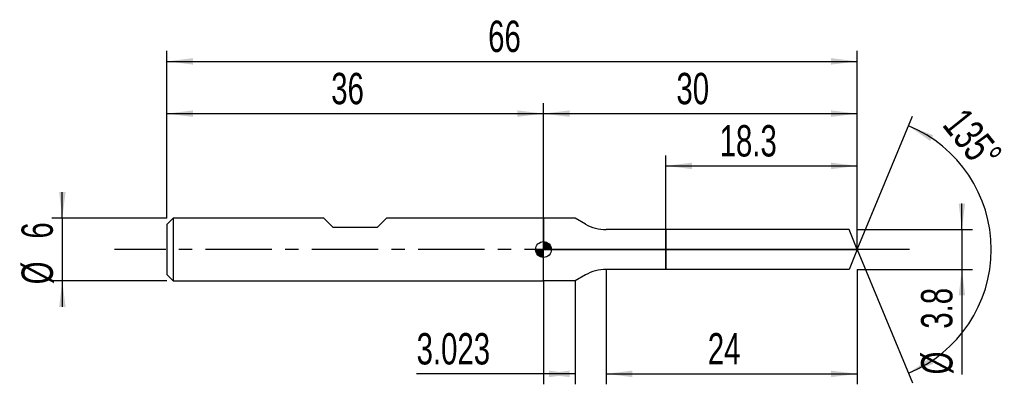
# Model space of a CAD drawing. Extents: x -14.1 to 80.1, y -12.9 to 22.
import ezdxf
from ezdxf.enums import TextEntityAlignment as Align

# ---------------------------------------------------------------- set-up
doc = ezdxf.new("R2010")
doc.units = 0
doc.linetypes.add('CENTER', pattern=[10.16, 6.35, -1.27, 1.27, -1.27])
doc.layers.get('0').update_dxf_attribs({"linetype": 'CONTINUOUS'})
for name, color, linetype in [('1', 4, 'CONTINUOUS'), ('2', 7, 'CONTINUOUS'), ('4', 2, 'CENTER'), ('CUT', 1, 'CONTINUOUS'), ('NOCUT', 7, 'CONTINUOUS'), ('SK1', 4, 'CONTINUOUS'), ('SK2', 7, 'CONTINUOUS'), ('SK4', 2, 'CENTER')]:
    doc.layers.add(name, color=color, linetype=linetype)
doc.dimstyles.new('SLDDIMSTYLE0', dxfattribs={"dimtxt": 3, "dimasz": 2.5, "dimexe": 0, "dimexo": 0.0625, "dimgap": 0.75, "dimtad": 1, "dimrnd": 1e-09, "dimzin": 12, "dimsah": 1, "dimcen": 0.09, "dimazin": 3, "dimtfac": 1, "dimtofl": 0, "dimtmove": 0, "dimatfit": 3})
doc.dimstyles.new('SLDDIMSTYLE1', dxfattribs={"dimtxt": 3, "dimasz": 2.5, "dimexe": 0, "dimexo": 0.0625, "dimgap": 0.75, "dimtad": 1, "dimrnd": 1e-09, "dimzin": 12, "dimsah": 1, "dimcen": 0.09, "dimazin": 3, "dimtfac": 1, "dimtmove": 0, "dimatfit": 3})
doc.dimstyles.new('SLDDIMSTYLE2', dxfattribs={"dimtxt": 3, "dimasz": 2.5, "dimexe": 0, "dimexo": 0.0625, "dimgap": 0.75, "dimtad": 1, "dimzin": 12, "dimsah": 1, "dimcen": 0.09, "dimazin": 3, "dimtfac": 1, "dimtofl": 0, "dimtmove": 0, "dimatfit": 3})

# ---------------------------------------------------------------- blocks, each defined once
blk = doc.blocks.new('_D')
at = {"layer": '2'}
for p, q in [((42, -1.9), (42, -12.9)), ((66, -1.9), (66, -12.9)), ((42, -11.9), (66, -11.9))]:
    blk.add_line(p, q, dxfattribs=at)
for points in [[(42, -11.9), (44.5, -12.21), (44.5, -11.59)], [(66, -11.9), (63.5, -11.59), (63.5, -12.21)]]:
    blk.add_solid(points, dxfattribs=at)
at = {"layer": '2', "width": 0.7}
blk.add_text('24', height=3, dxfattribs=at).set_placement((51.708, -11.9), align=Align.BOTTOM_LEFT)
blk = doc.blocks.new('_D_1')
at = {"layer": '2'}
for p, q in [((76, 1.9), (76, 4.4)), ((66, 1.9), (77, 1.9)), ((76, 1.9), (76, -1.9)), ((66, -1.9), (77, -1.9)), ((76, -1.9), (76, -11.952))]:
    blk.add_line(p, q, dxfattribs=at)
for points in [[(76, 1.9), (76.31, 4.4), (75.69, 4.4)], [(76, -1.9), (75.69, -4.4), (76.31, -4.4)]]:
    blk.add_solid(points, dxfattribs=at)
at = {"layer": '2', "width": 0.7}
for s, p in [('3.8', (75.992, -7.578)), ('%%c', (76, -11.952))]:
    blk.add_text(s, height=3, rotation=90, dxfattribs=at).set_placement(p, align=Align.BOTTOM_LEFT)
blk = doc.blocks.new('_D_2')
at = {"layer": '2'}
for p, q in [((36, -3), (36, -12.9)), ((39.023, -3), (39.023, -12.9)), ((36, -11.9), (23.867, -11.9)), ((39.023, -11.9), (36, -11.9))]:
    blk.add_line(p, q, dxfattribs=at)
for points in [[(36, -11.9), (38.5, -12.21), (38.5, -11.59)], [(39.023, -11.9), (36.523, -11.59), (36.523, -12.21)]]:
    blk.add_solid(points, dxfattribs=at)
at = {"layer": '2', "width": 0.7}
blk.add_text('3.023', height=3, dxfattribs=at).set_placement((23.867, -11.9), align=Align.BOTTOM_LEFT)
blk = doc.blocks.new('_D_3')
at = {"layer": '2'}
for p, q in [((47.7, 1.9), (47.7, 9)), ((66, 1.9), (66, 9)), ((47.7, 8), (66, 8))]:
    blk.add_line(p, q, dxfattribs=at)
for points in [[(47.7, 8), (50.2, 7.69), (50.2, 8.31)], [(66, 8), (63.5, 8.31), (63.5, 7.69)]]:
    blk.add_solid(points, dxfattribs=at)
at = {"layer": '2', "width": 0.7}
blk.add_text('18.3', height=3, dxfattribs=at).set_placement((52.84, 8), align=Align.BOTTOM_LEFT)
blk = doc.blocks.new('_D_4')
at = {"layer": '2'}
for q in [(71.283, 12.755), (71.283, -12.755)]:
    blk.add_line((66, 0), q, dxfattribs=at)
blk.add_arc((66, 0), 12.806, 292.49985, 67.50015, dxfattribs=at)
for points in [[(70.901, 11.831), (72.962, 10.383), (73.253, 10.931)], [(70.901, -11.831), (73.253, -10.931), (72.962, -10.383)]]:
    blk.add_solid(points, dxfattribs=at)
at = {"layer": '2', "width": 0.7}
blk.add_text('135°', height=3, rotation=-51.34019, dxfattribs=at).set_placement((73.337, 11.328), align=Align.BOTTOM_LEFT)
blk = doc.blocks.new('_D_5')
at = {"layer": 'SK2'}
for p, q in [((0, 3), (0, 19)), ((66, 3), (66, 19)), ((0, 18), (66, 18))]:
    blk.add_line(p, q, dxfattribs=at)
for points in [[(0, 18), (2.5, 17.69), (2.5, 18.31)], [(66, 18), (63.5, 18.31), (63.5, 17.69)]]:
    blk.add_solid(points, dxfattribs=at)
at = {"layer": 'SK2', "width": 0.7}
blk.add_text('66', height=3, dxfattribs=at).set_placement((30.708, 18), align=Align.BOTTOM_LEFT)
blk = doc.blocks.new('_D_6')
at = {"layer": 'SK2'}
for p, q in [((0, 3), (0, 14)), ((36, 3), (36, 14)), ((0, 13), (36, 13))]:
    blk.add_line(p, q, dxfattribs=at)
for points in [[(0, 13), (2.5, 12.69), (2.5, 13.31)], [(36, 13), (33.5, 13.31), (33.5, 12.69)]]:
    blk.add_solid(points, dxfattribs=at)
at = {"layer": 'SK2', "width": 0.7}
blk.add_text('36', height=3, dxfattribs=at).set_placement((15.708, 13), align=Align.BOTTOM_LEFT)
blk = doc.blocks.new('_D_7')
at = {"layer": 'SK2'}
for p, q in [((36, 0), (36, 14)), ((66, 0), (66, 14)), ((36, 13), (66, 13))]:
    blk.add_line(p, q, dxfattribs=at)
for points in [[(36, 13), (38.5, 12.69), (38.5, 13.31)], [(66, 13), (63.5, 13.31), (63.5, 12.69)]]:
    blk.add_solid(points, dxfattribs=at)
at = {"layer": 'SK2', "width": 0.7}
blk.add_text('30', height=3, dxfattribs=at).set_placement((48.708, 13), align=Align.BOTTOM_LEFT)
blk = doc.blocks.new('_D_8')
at = {"layer": 'SK2'}
for p, q in [((-10, 3), (-10, 5.5)), ((0, 3), (-11, 3)), ((-10, 3), (-10, -3)), ((0, -3), (-11, -3)), ((-10, -3), (-10, -5.5))]:
    blk.add_line(p, q, dxfattribs=at)
for points in [[(-10, 3), (-9.69, 5.5), (-10.31, 5.5)], [(-10, -3), (-10.31, -5.5), (-9.69, -5.5)]]:
    blk.add_solid(points, dxfattribs=at)
at = {"layer": 'SK2', "width": 0.7}
for s, p in [('6', (-10.008, 1.041)), ('%%c', (-10, -3.333))]:
    blk.add_text(s, height=3, rotation=90, dxfattribs=at).set_placement(p, align=Align.BOTTOM_LEFT)
blk = doc.blocks.new('*U11')
at = {"color": 0, "linetype": 'CONTINUOUS'}
for points in [[(0, 0), (0, 0.75), (0.146, 0)], [(0.146, 0), (0, 0.75), (0.146, 0.736)], [(0.146, 0), (0.146, 0.736), (0.287, 0)], [(0.287, 0), (0.146, 0.736), (0.287, 0.693)], [(0.287, 0), (0.287, 0.693), (0.417, 0)], [(0.417, 0), (0.287, 0.693), (0.417, 0.624)], [(0.417, 0), (0.417, 0.624), (0.53, 0)], [(0.53, 0), (0.417, 0.624), (0.53, 0.53)], [(0.53, 0), (0.53, 0.53), (0.624, 0)], [(0.624, 0), (0.53, 0.53), (0.624, 0.417)], [(0.624, 0), (0.624, 0.417), (0.693, 0)], [(0.693, 0), (0.624, 0.417), (0.693, 0.287)], [(0.693, 0), (0.693, 0.287), (0.736, 0)], [(0.736, 0), (0.693, 0.287), (0.736, 0.146)], [(0.736, 0), (0.736, 0.146), (0.75, 0)]]:
    blk.add_solid(points, dxfattribs=at)
blk = doc.blocks.new('*U12')
at = {"color": 0, "linetype": 'CONTINUOUS'}
for points in [[(-0.739, -0.13), (-0.75, 0), (-0.739, 0)], [(-0.739, -0.13), (-0.739, 0), (-0.705, -0.257)], [(-0.705, -0.257), (-0.739, 0), (-0.705, 0)], [(-0.705, -0.257), (-0.705, 0), (-0.65, -0.375)], [(-0.65, -0.375), (-0.705, 0), (-0.65, 0)], [(-0.65, -0.375), (-0.65, 0), (-0.575, -0.482)], [(-0.575, -0.482), (-0.65, 0), (-0.575, 0)], [(-0.575, -0.482), (-0.575, 0), (-0.482, -0.575)], [(-0.482, -0.575), (-0.575, 0), (-0.482, 0)], [(-0.482, -0.575), (-0.482, 0), (-0.375, -0.65)], [(-0.375, -0.65), (-0.482, 0), (-0.375, 0)], [(-0.375, -0.65), (-0.375, 0), (-0.257, -0.705)], [(-0.257, -0.705), (-0.375, 0), (-0.257, 0)], [(-0.257, -0.705), (-0.257, 0), (-0.13, -0.739)], [(-0.13, -0.739), (-0.257, 0), (-0.13, 0)], [(-0.13, -0.739), (-0.13, 0), (0, -0.75)], [(0, -0.75), (-0.13, 0), (0, 0)]]:
    blk.add_solid(points, dxfattribs=at)
blk = doc.blocks.new('SW_DOWELSYMBOL_0')
at = {"layer": 'SK1', "color": 0}
blk.add_circle((0, 0), 0.75, dxfattribs=at)
at = {"color": 0, "linetype": 'CONTINUOUS'}
for name in ['*U12', '*U11']:
    blk.add_blockref(name, (0, 0), dxfattribs=at)

msp = doc.modelspace()

# ---------------------------------------------------------------- linework, layer by layer
at = {"layer": '1'}
for p, q in [((39.023, 3), (36, 3)), ((36, 3), (36, 0)), ((40, 2.436), (39.023, 3)), ((47.7, 1.9), (42, 1.9)), ((65.213, 1.9), (47.7, 1.9)), ((47.7, 1.9), (47.7, 0)), ((47.7, 0), (47.7, 1.9)), ((66, 0), (65.213, 1.9)), ((36, -3), (36, 0)), ((47.7, -1.9), (47.7, 0)), ((47.7, 0), (47.7, -1.9)), ((66, 0), (65.213, -1.9)), ((40, -2.436), (39.023, -3)), ((47.7, -1.9), (42, -1.9)), ((65.213, -1.9), (47.7, -1.9)), ((39.023, -3), (36, -3))]:
    msp.add_line(p, q, dxfattribs=at)
for centre, start, end in [((42, 5.9), 240, 270), ((42, -5.9), 90, 120)]:
    msp.add_arc(centre, 4, start, end, dxfattribs=at)
at = {"layer": '4'}
msp.add_line((66, 0), (36, 0), dxfattribs=at)
at = {"layer": 'CUT'}
for p, q in [((65.213, 1.9), (47.7, 1.9)), ((47.7, 1.9), (47.7, 0)), ((66, 0), (65.213, 1.9)), ((47.7, 0), (66, 0))]:
    msp.add_line(p, q, dxfattribs=at)
at = {"layer": 'NOCUT'}
for p, q in [((39.023, 3), (36, 3)), ((36, 3), (36, 0)), ((40, 2.436), (39.023, 3)), ((47.7, 1.9), (42, 1.9)), ((47.7, 0), (47.7, 1.9)), ((36, 0), (47.7, 0))]:
    msp.add_line(p, q, dxfattribs=at)
msp.add_arc((42, 5.9), 4, 240, 270, dxfattribs=at)
at = {"layer": 'SK1'}
for p, q in [((0.6, 3), (0, 2.4)), ((15, 3), (0.6, 3)), ((0.6, 3), (0.6, -3)), ((15.9, 2.1), (15, 3)), ((21, 3), (20.1, 2.1)), ((36, 3), (21, 3)), ((0, 2.4), (0, 0)), ((20.1, 2.1), (15.9, 2.1)), ((0, 0), (0, -2.4)), ((0, -2.4), (0.6, -3)), ((0.6, -3), (36, -3))]:
    msp.add_line(p, q, dxfattribs=at)
msp.add_circle((36, 0), 0.75, dxfattribs=at)
at = {"layer": 'SK4'}
msp.add_line((71, 0), (-5, 0), dxfattribs=at)

# ---------------------------------------------------------------- block references
at = {"layer": 'SK1'}
msp.add_blockref('SW_DOWELSYMBOL_0', (36, 0), dxfattribs=at)

# ---------------------------------------------------------------- texts
at = {"layer": 'SK2', "width": 0.7}
msp.add_text('AP1', height=0.05, dxfattribs=at).set_placement((36, -0.018), align=Align.BOTTOM_LEFT)

# ---------------------------------------------------------------- dimensions: what is measured, and where the dimension line sits
at = {"layer": '2'}
dim = msp.add_angular_dim_2l(base=(78.806, 0), line1=((66, 0), (65.213, 1.9)), line2=((65.213, -1.9), (66, 0)), dimstyle='SLDDIMSTYLE2', dxfattribs=at)
dim.commit()
dim.dimension.update_dxf_attribs({"geometry": '_D_4', "text_midpoint": (76, 8), "dimtype": 162})
for base, p1, p2, picture, middle in [((66, 8), (47.7, 1.9), (66, 1.9), '_D_3', (56.85, 8)), ((66, -11.9), (42, -1.9), (66, -1.9), '_D', (54, -11.9)), ((36, -11.9), (39.023, -3), (36, -3), '_D_2', (29.023, -11.9))]:
    dim = msp.add_linear_dim(base=base, p1=p1, p2=p2, dimstyle='SLDDIMSTYLE0', dxfattribs=at)
    dim.commit()
    dim.dimension.update_dxf_attribs({"geometry": picture, "text_midpoint": middle, "dimtype": 160})
dim = msp.add_linear_dim(base=(76, -1.9), p1=(66, 1.9), p2=(66, -1.9), angle=90, text='%%c<>', dimstyle='SLDDIMSTYLE1', dxfattribs=at)
dim.commit()
dim.dimension.update_dxf_attribs({"geometry": '_D_1', "text_midpoint": (76, -6.9), "dimtype": 160})
at = {"layer": 'SK2'}
for base, p1, p2, picture, middle in [((66, 18), (0, 3), (66, 3), '_D_5', (33, 18)), ((36, 13), (0, 3), (36, 3), '_D_6', (18, 13)), ((66, 13), (36, 0), (66, 0), '_D_7', (51, 13))]:
    dim = msp.add_linear_dim(base=base, p1=p1, p2=p2, dimstyle='SLDDIMSTYLE0', dxfattribs=at)
    dim.commit()
    dim.dimension.update_dxf_attribs({"geometry": picture, "text_midpoint": middle, "dimtype": 160})
dim = msp.add_linear_dim(base=(-10, -3), p1=(0, 3), p2=(0, -3), angle=90, text='%%c<>', dimstyle='SLDDIMSTYLE1', dxfattribs=at)
dim.commit()
dim.dimension.update_dxf_attribs({"geometry": '_D_8', "text_midpoint": (-10, 0), "dimtype": 160})

doc.saveas('drawing.dxf')
